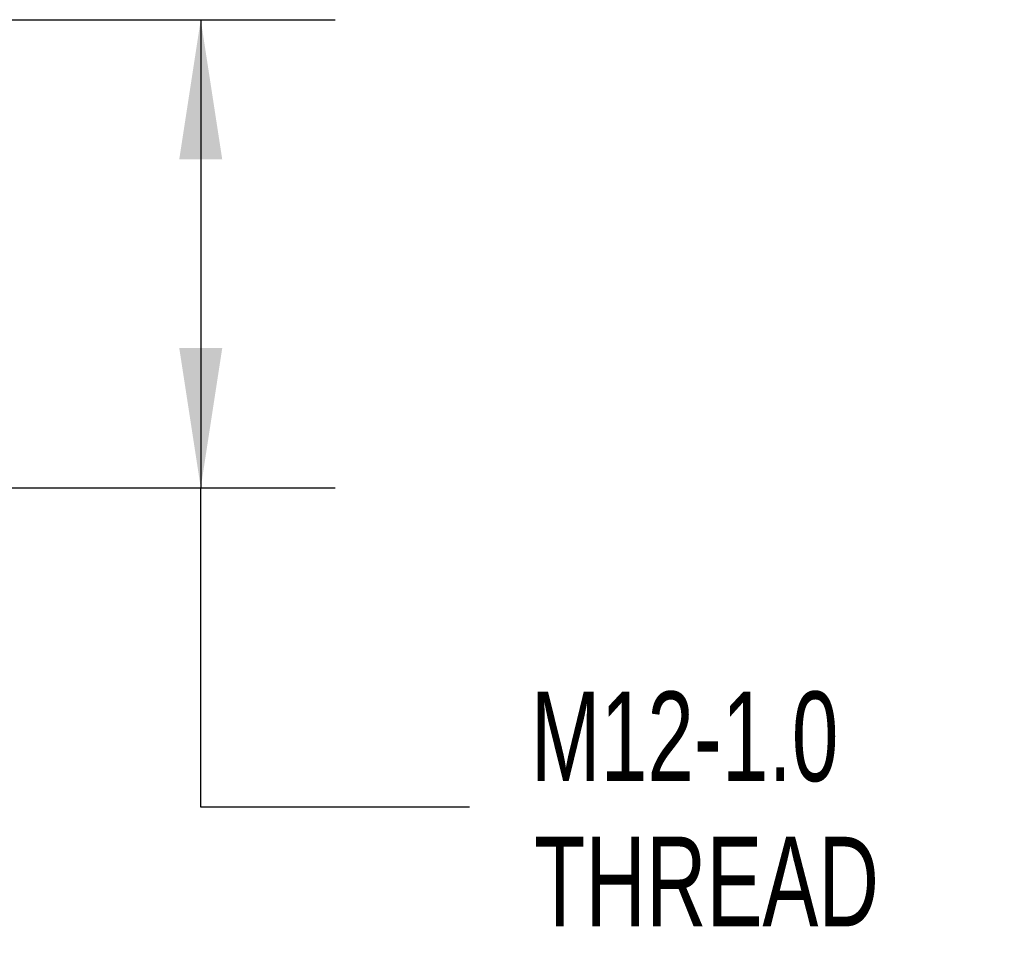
# Model space of a CAD drawing. Header units: millimetres. Extents: x 6 to 273, y 6 to 210.
# Tile 4 of 9: x 100 to 123, y 66 to 88. Entities that reach past the tile are written whole.
import ezdxf

# ---------------------------------------------------------------- set-up
doc = ezdxf.new("R2010")
doc.units = ezdxf.units.MM
doc.linetypes.add('SLD-Solid', pattern=[0])
doc.layers.add('DIMENSIONS', color=140, linetype='SLD-Solid', lineweight=25)
doc.styles.add('SLDTEXTSTYLE0', font='TXT', dxfattribs={"width": 0.7})
doc.dimstyles.new('SLDDIMSTYLE1', dxfattribs={"dimtxt": 2.158008, "dimasz": 3.302, "dimexe": 0, "dimexo": 0.0625, "dimgap": 0.539502, "dimtad": 0, "dimtih": 1, "dimtoh": 1, "dimdec": 1, "dimrnd": 1e-09, "dimzin": 12, "dimdsep": 46, "dimtxsty": 'SLDTEXTSTYLE0', "dimsah": 1, "dimcen": 0.09, "dimadec": 0, "dimazin": 3, "dimtfac": 1, "dimtdec": 1, "dimtofl": 0, "dimtmove": 0, "dimatfit": 3, "dimfxl": 0, "dimfrac": 2, "dimtolj": 1, "dimtzin": 12, "dimarcsym": 0})

# ---------------------------------------------------------------- blocks, each defined once
blk = doc.blocks.new('_D_1')
at = {"layer": 'DIMENSIONS'}
for p, q in [((93.549, 87.635), (107.29, 87.635)), ((104.115, 87.635), (104.115, 76.577)), ((93.049, 76.577), (107.29, 76.577)), ((104.115, 69.034), (104.115, 76.577)), ((110.465, 69.034), (104.115, 69.034))]:
    blk.add_line(p, q, dxfattribs=at)
for points in [[(104.115, 87.635), (103.607, 84.333), (104.623, 84.333)], [(104.115, 76.577), (104.623, 79.879), (103.607, 79.879)]]:
    blk.add_solid(points, dxfattribs=at)
at = {"layer": 'DIMENSIONS', "char_height": 2.1167, "attachment_point": 1, "style": 'SLDTEXTSTYLE0'}
for s, insert in [('M12-1.0', (111.915, 71.763)), ('THREAD', (111.994, 68.333))]:
    blk.add_mtext(s, dxfattribs=dict(at, insert=insert))

msp = doc.modelspace()

# ---------------------------------------------------------------- dimensions: what is measured, and where the dimension line sits
at = {"layer": 'DIMENSIONS'}
dim = msp.add_linear_dim(base=(104.115, 76.577), p1=(92.279, 87.635), p2=(91.779, 76.577), angle=90, text='M12-1.0\\PTHREAD', dimstyle='SLDDIMSTYLE1', dxfattribs=at)
dim.commit()
dim.dimension.update_dxf_attribs({"geometry": '_D_1', "text_midpoint": (104.115, 69.034), "dimtype": 160})

doc.saveas('drawing.dxf')
